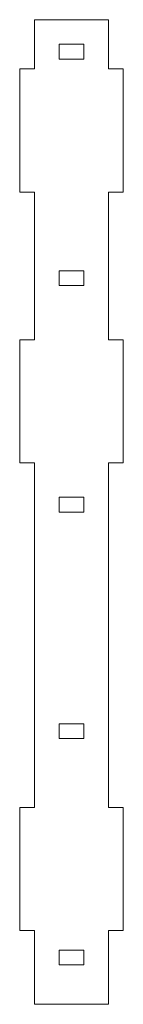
# Model space of a CAD drawing. Header units: millimetres. Extents: x -13 to 8, y 0 to 200.
import ezdxf

# ---------------------------------------------------------------- set-up
doc = ezdxf.new("R2010")
doc.units = ezdxf.units.MM

msp = doc.modelspace()

# ---------------------------------------------------------------- linework, layer by layer
at = {"color": 7, "linetype": 'Continuous', "lineweight": 15}
for p, q in [((-9.75, 200), (5.25, 200)), ((-9.75, 200), (-9.75, 190)), ((5.25, 200), (5.25, 190)), ((-4.75, 195), (-4.75, 192)), ((0.25, 195), (-4.75, 195)), ((0.25, 192), (0.25, 195)), ((-4.75, 192), (0.25, 192)), ((-9.75, 190), (-12.75, 190)), ((-12.75, 190), (-12.75, 165)), ((8.25, 190), (5.25, 190)), ((8.25, 165), (8.25, 190)), ((-12.75, 165), (-9.75, 165)), ((-9.75, 165), (-9.75, 135)), ((5.25, 165), (5.25, 135)), ((5.25, 165), (8.25, 165)), ((-4.75, 149), (-4.75, 146)), ((0.25, 149), (-4.75, 149)), ((0.25, 146), (0.25, 149)), ((-4.75, 146), (0.25, 146)), ((-9.75, 135), (-12.75, 135)), ((-12.75, 135), (-12.75, 110)), ((8.25, 135), (5.25, 135)), ((8.25, 110), (8.25, 135)), ((-12.75, 110), (-9.75, 110)), ((-9.75, 110), (-9.75, 40)), ((5.25, 110), (5.25, 40)), ((5.25, 110), (8.25, 110)), ((-4.75, 103), (-4.75, 100)), ((0.25, 103), (-4.75, 103)), ((0.25, 100), (0.25, 103)), ((-4.75, 100), (0.25, 100)), ((-4.75, 57), (-4.75, 54)), ((0.25, 57), (-4.75, 57)), ((0.25, 54), (0.25, 57)), ((-4.75, 54), (0.25, 54)), ((-9.75, 40), (-12.75, 40)), ((-12.75, 40), (-12.75, 15)), ((8.25, 40), (5.25, 40)), ((8.25, 15), (8.25, 40)), ((-12.75, 15), (-9.75, 15)), ((-9.75, 15), (-9.75, 0)), ((5.25, 15), (5.25, 0)), ((5.25, 15), (8.25, 15)), ((-4.75, 11), (-4.75, 8)), ((0.25, 11), (-4.75, 11)), ((0.25, 8), (0.25, 11)), ((-4.75, 8), (0.25, 8)), ((-9.75, 0), (5.25, 0))]:
    msp.add_line(p, q, dxfattribs=at)

doc.saveas('drawing.dxf')
